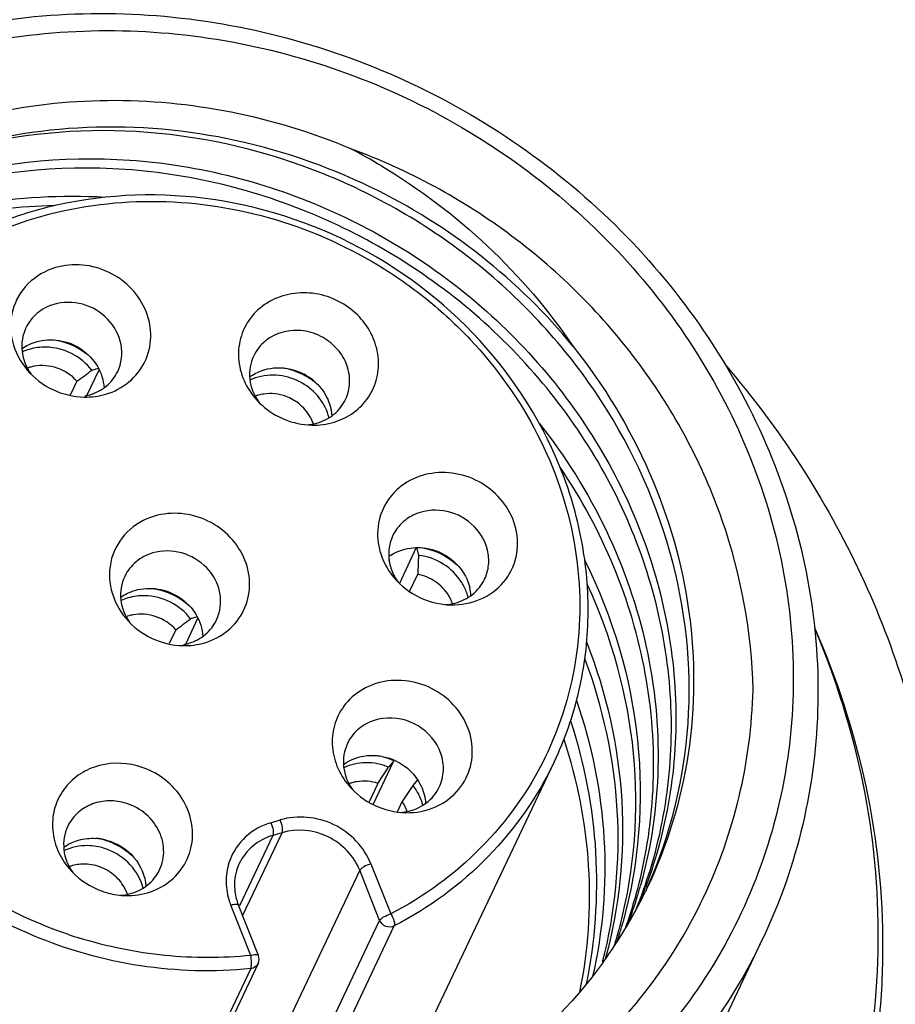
# Model space of a CAD drawing. Header units: millimetres. Extents: x -2409 to 4118, y -415 to 1151.
# Tile 9 of 38: x -2074.13 to -2065.51, y -197.02 to -187.33. Entities that reach past the tile are written whole.
import ezdxf
from ezdxf.enums import TextEntityAlignment as Align

# ---------------------------------------------------------------- set-up
doc = ezdxf.new("R2010")
doc.units = ezdxf.units.MM
doc.header["$LTSCALE"] = 65.395
doc.layers.get('0').update_dxf_attribs({"linetype": 'CONTINUOUS'})
doc.layers.add('00_COMPONENTS', color=7, linetype='CONTINUOUS')
doc.layers.add('51__DRAFT_DIMS', color=7, linetype='CONTINUOUS')
doc.styles.get("Standard").update_dxf_attribs({"font": 'simfang.ttf'})
doc.dimstyles.new('DIMSTYLE_1', dxfattribs={"dimtxt": 3, "dimasz": 3, "dimexe": 2.5, "dimexo": 0.5, "dimgap": 0.75, "dimtad": 1, "dimdsep": 46, "dimtxsty": 'STANDARD', "dimblk": '_FILLED', "dimblk1": '_FILLED', "dimblk2": '_FILLED', "dimcen": 0.09, "dimclrt": 3, "dimazin": 2, "dimtp": 0.3, "dimtm": 0.3, "dimtfac": 1, "dimtofl": 0, "dimtmove": 0, "dimatfit": 3, "dimldrblk": '_FILLED', "dimfxl": 1, "dimtolj": 1, "dimarcsym": 0})
doc.dimstyles.new('DIMSTYLE_3', dxfattribs={"dimtxt": 3, "dimasz": 3, "dimexe": 2.5, "dimexo": 0.5, "dimgap": 0.75, "dimtad": 1, "dimdsep": 46, "dimtxsty": 'STANDARD', "dimblk": '_FILLED', "dimblk1": '_FILLED', "dimblk2": '_FILLED', "dimcen": 0.09, "dimclrt": 3, "dimazin": 2, "dimtp": 0.5, "dimtm": 0.5, "dimtfac": 1, "dimtofl": 0, "dimtmove": 0, "dimatfit": 3, "dimldrblk": '_FILLED', "dimfxl": 1, "dimtolj": 1, "dimarcsym": 0})

# ---------------------------------------------------------------- blocks, each defined once
blk = doc.blocks.new('_FILLED')
at = {"color": 0, "linetype": 'ByBlock'}
blk.add_solid([(0, 0), (-1, 0.1667), (-1, -0.1667)], dxfattribs=at)
blk = doc.blocks.new('*D7')
at = {"layer": '51__DRAFT_DIMS', "color": 4}
for p, q in [((-2152.2772, -100.7443), (-2257.1061, -316.1165)), ((-1972.3105, -187.9881), (-2077.2779, -403.6449)), ((-2256.0119, -313.8686), (-2166.0979, -357.6328)), ((-2076.1838, -401.397), (-2166.0979, -357.6328))]:
    blk.add_line(p, q, dxfattribs=at)
at = {"layer": '51__DRAFT_DIMS', "color": 4, "xscale": 3, "yscale": 3, "zscale": 3}
for p, rotation in [((-2256.0119, -313.8686), 154.0462685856), ((-2076.1838, -401.397), 334.0462685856)]:
    blk.add_blockref('_FILLED', p, dxfattribs=dict(at, rotation=rotation))
at = {"layer": '51__DRAFT_DIMS', "color": 3}
blk.add_text('200', height=3, rotation=-25.95373, dxfattribs=at).set_placement((-2165.7696, -356.9585), align=Align.CENTER)
blk = doc.blocks.new('*D8')
at = {"layer": '51__DRAFT_DIMS', "color": 4}
for p, q in [((-2089.4931, -108.8516), (-2217.3069, -372.5064)), ((-2053.4997, -126.3004), (-2181.3135, -389.9552)), ((-2216.2163, -370.2568), (-2198.2197, -378.9812)), ((-2180.223, -387.7056), (-2198.2197, -378.9812))]:
    blk.add_line(p, q, dxfattribs=at)
at = {"layer": '51__DRAFT_DIMS', "color": 4, "xscale": 3, "yscale": 3, "zscale": 3}
for p, rotation in [((-2216.2163, -370.2568), 154.1369605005), ((-2180.223, -387.7056), 334.1369605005)]:
    blk.add_blockref('_FILLED', p, dxfattribs=dict(at, rotation=rotation))
at = {"layer": '51__DRAFT_DIMS', "color": 3}
blk.add_text('40', height=3, rotation=-25.86304, dxfattribs=at).set_placement((-2197.8925, -378.3063), align=Align.CENTER)
blk = doc.blocks.new('*D9')
at = {"layer": '51__DRAFT_DIMS', "color": 4}
for p, q in [((-2053.4997, -126.3004), (-2185.009, -397.5782)), ((-2017.5064, -143.7491), (-2149.0156, -415.0269)), ((-2183.9184, -395.3286), (-2165.9218, -404.0529)), ((-2147.9251, -412.7773), (-2165.9218, -404.0529))]:
    blk.add_line(p, q, dxfattribs=at)
at = {"layer": '51__DRAFT_DIMS', "color": 4, "xscale": 3, "yscale": 3, "zscale": 3}
for p, rotation in [((-2183.9184, -395.3286), 154.1369605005), ((-2147.9251, -412.7773), 334.1369605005)]:
    blk.add_blockref('_FILLED', p, dxfattribs=dict(at, rotation=rotation))
at = {"layer": '51__DRAFT_DIMS', "color": 3}
blk.add_text('40', height=3, rotation=-25.86304, dxfattribs=at).set_placement((-2165.5946, -403.3781), align=Align.CENTER)
blk = doc.blocks.new('*D10')
at = {"layer": '51__DRAFT_DIMS', "color": 4}
for p, q in [((-2122.4256, -85.8099), (-2243.5281, -335.6207)), ((-1979.0001, -155.3393), (-2100.1026, -405.1501)), ((-2243.5281, -335.6207), (-2244.9458, -338.5452)), ((-2243.8553, -336.2956), (-2172.1425, -371.0603)), ((-2100.4298, -405.825), (-2172.1425, -371.0603)), ((-2100.1026, -405.1501), (-2101.5203, -408.0746))]:
    blk.add_line(p, q, dxfattribs=at)
at = {"layer": '51__DRAFT_DIMS', "color": 4, "xscale": 3, "yscale": 3, "zscale": 3}
for p, rotation in [((-2243.8553, -336.2956), 154.1369605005), ((-2100.4298, -405.825), 334.1369605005)]:
    blk.add_blockref('_FILLED', p, dxfattribs=dict(at, rotation=rotation))
at = {"layer": '51__DRAFT_DIMS', "color": 3}
blk.add_text('160', height=3, rotation=-25.86304, dxfattribs=at).set_placement((-2171.8154, -370.3854), align=Align.CENTER)

msp = doc.modelspace()

# ---------------------------------------------------------------- linework, layer by layer
at = {"layer": '00_COMPONENTS', "color": 7}
for p, q in [((-2073.4656, -191.0295), (-2073.345, -190.7755)), ((-2073.417, -190.7816), (-2073.3514, -190.7622)), ((-2073.5636, -190.8883), (-2073.6284, -191.0246)), ((-2070.2239, -192.5258), (-2070.3908, -192.8771)), ((-2070.2218, -192.5213), (-2070.2023, -192.6017)), ((-2070.4932, -192.6324), (-2070.4901, -192.6454)), ((-2070.4905, -192.6555), (-2070.4901, -192.6454)), ((-2070.2913, -192.9577), (-2070.2102, -192.7869)), ((-2072.3788, -193.2073), (-2072.4444, -193.2267)), ((-2072.4931, -193.4746), (-2072.3725, -193.2207)), ((-2072.5911, -193.3334), (-2072.6558, -193.4697)), ((-2070.6496, -195.0523), (-2070.4454, -194.6224)), ((-2070.4454, -194.6224), (-2070.496, -194.6847)), ((-2070.2485, -197.5416), (-2068.868, -194.6351)), ((-2070.6012, -194.8449), (-2070.496, -194.6847)), ((-2070.6012, -194.8449), (-2070.6897, -195.0313)), ((-2070.2121, -194.8087), (-2070.2569, -194.864)), ((-2070.2569, -194.864), (-2070.3621, -195.0242)), ((-2070.4104, -195.1258), (-2070.3621, -195.0242)), ((-2068.0506, -195.9008), (-2068.0485, -195.8917)), ((-2068.0506, -195.9008), (-2068.0482, -195.8918)), ((-2067.9508, -195.8705), (-2067.9699, -195.9102)), ((-2071.7782, -196.5366), (-2071.9741, -196.044)), ((-2067.9, -198.6571), (-2066.8165, -196.376)), ((-2066.8165, -196.376), (-2066.8396, -196.4241)), ((-2071.7808, -196.6164), (-2072.7536, -198.6646))]:
    msp.add_line(p, q, dxfattribs=at)
at = {"layer": '00_COMPONENTS', "color": 4}
for p, q in [((-2071.6539, -195.2312), (-2071.562, -195.204)), ((-2071.9328, -196.1479), (-2071.5441, -195.3297)), ((-2071.5441, -195.3297), (-2071.636, -195.3569)), ((-2071.636, -195.3569), (-2071.9645, -196.0485)), ((-2070.7806, -195.6998), (-2072.1611, -198.6063)), ((-2070.5846, -196.1924), (-2070.7806, -195.6998)), ((-2070.6712, -195.6358), (-2070.4753, -196.1284)), ((-2071.8536, -196.5367), (-2072.0496, -196.0441)), ((-2071.7284, -198.6004), (-2070.5846, -196.1924)), ((-2071.5425, -198.5668), (-2070.4408, -196.2474)), ((-2071.8536, -196.666), (-2072.8019, -198.6625))]:
    msp.add_line(p, q, dxfattribs=at)
at = {"layer": '00_COMPONENTS', "color": 7}
for centre, radius, start, end in [((-2073.7252, -194.0453), 6.1468, 59.08861, 62.29631), ((-2073.8871, -191.066), 0.5112, 106.48997, 114.88453), ((-2073.9118, -191.1387), 0.4032, 106.50071, 110.33194), ((-2073.9089, -191.149), 0.4139, 100.76629, 106.47749), ((-2092.2838, -164.9959), 31.9509, 305.86692, 306.19214), ((-2071.6458, -191.4282), 0.6773, 69.81103, 81.52286), ((-2071.6488, -191.4368), 0.6864, 61.3462, 69.82199), ((-2071.641, -191.4202), 0.5909, 60.49175, 66.08042), ((-2071.5848, -191.3021), 0.5453, 60.49527, 66.17561), ((-2071.6443, -191.4281), 0.6766, 60.48271, 61.33237), ((-2071.5847, -191.3014), 0.5445, 49.28741, 60.46471), ((-2071.6459, -191.4309), 0.6798, 55.74189, 60.47741), ((-2071.6463, -191.4316), 0.6806, 51.10527, 55.74686), ((-2073.5752, -190.5556), 0.487, 280.5434, 286.47493), ((-2071.6698, -191.416), 0.4046, 105.57513, 110.2687), ((-2071.6658, -191.4307), 0.4198, 98.08892, 105.55757), ((-2071.6299, -191.444), 0.4156, 24.24736, 27.94863), ((-2071.6235, -191.4412), 0.4086, 18.96567, 24.2522), ((-2071.3365, -190.8192), 0.4997, 274.01165, 285.43858), ((-2070.2328, -192.9755), 0.4466, 122.6109, 125.94833), ((-2029.3073, -194.4433), 40.9364, 177.42154, 177.68107), ((-2070.2271, -193.1496), 0.5306, 19.87417, 31.93632), ((-2070.1386, -193.0236), 0.4526, 3.26872, 13.6138), ((-2070.2647, -193.2136), 0.4193, 23.54404, 30.85881), ((-2070.205, -193.1411), 0.507, 14.29925, 19.82732), ((-2072.9146, -193.5111), 0.5112, 106.48997, 114.88453), ((-2069.9675, -192.5884), 0.4986, 273.79821, 284.47748), ((-2070.2558, -193.2097), 0.4096, 18.9954, 23.53873), ((-2072.9392, -193.5838), 0.4032, 106.50071, 110.33194), ((-2072.9364, -193.594), 0.4139, 100.76629, 106.47749), ((-2091.3113, -167.441), 31.9509, 305.86692, 306.19214), ((-2072.6026, -193.0007), 0.487, 280.5434, 286.47493), ((-2070.5207, -194.6325), 0.4212, 140.98347, 154.55432), ((-2070.7239, -195.244), 0.6811, 65.86416, 81.91746), ((-2070.7463, -195.2297), 0.4064, 105.87937, 110.61225), ((-2070.7435, -195.2402), 0.4173, 99.16142, 105.86027), ((-2070.3781, -194.6996), 0.4212, 320.98347, 334.55432), ((-2070.7149, -195.26), 0.4244, 28.1452, 33.76169), ((-2070.4137, -194.6292), 0.5018, 273.66506, 283.46757), ((-2070.7058, -195.2554), 0.4142, 19.02781, 28.17116), ((-2073.4126, -195.9212), 0.5368, 75.12705, 86.44285), ((-2073.4744, -196.0509), 0.6724, 75.12274, 79.89264), ((-2073.4761, -196.0566), 0.6783, 70.36742, 75.10986), ((-2073.4791, -196.0652), 0.6875, 65.76204, 70.37268), ((-2073.4693, -196.0428), 0.5858, 69.50413, 80.73911), ((-2073.499, -196.045), 0.4063, 105.23342, 110.2179), ((-2073.4952, -196.0599), 0.4217, 96.8027, 105.20929), ((-2073.4649, -196.0741), 0.4214, 26.64396, 32.28741), ((-2073.4572, -196.0701), 0.4128, 23.8817, 26.6257), ((-2073.454, -196.0688), 0.4093, 18.95951, 23.88609), ((-2072.5854, -194.6854), 4.6948, 344.47467, 344.99616), ((-2072.5475, -194.5918), 4.7008, 343.24137, 343.93678), ((-2072.5466, -194.592), 4.6999, 343.93678, 344.46658), ((-2072.4109, -194.3176), 4.695, 339.57276, 340.27473), ((-2072.3617, -194.2279), 4.689, 338.33521, 339.03763), ((-2072.4131, -194.3169), 4.6973, 340.27472, 340.80937), ((-2072.365, -194.2266), 4.6925, 339.03761, 339.57267), ((-2072.1493, -193.8765), 4.6479, 333.81185, 334.0533), ((-2073.0648, -195.1989), 0.7495, 255.11188, 268.75624), ((-2073.1663, -195.4455), 0.5008, 273.65974, 283.48974), ((-2072.5468, -194.592), 4.7001, 339.52895, 343.2414), ((-2072.5892, -194.6843), 4.6987, 341.35467, 344.47428), ((-2072.1713, -193.8654), 4.6725, 330.24905, 333.34131), ((-2072.4056, -194.3196), 4.6893, 337.96341, 339.57295), ((-2072.3582, -194.2293), 4.6852, 337.88361, 338.33518), ((-2072.1533, -193.8746), 4.6524, 333.34324, 333.81181), ((-2072.1868, -193.8566), 4.6904, 329.08011, 330.25028), ((-2072.5878, -194.6847), 4.6973, 340.81026, 341.35451), ((-2072.1998, -193.8486), 4.7056, 324.20712, 329.07806), ((-2072.7632, -195.0523), 4.698, 344.46728, 345.16333), ((-2072.7615, -195.0527), 4.6963, 345.16336, 345.44265), ((-2072.7194, -194.9606), 4.6978, 343.24688, 343.94358), ((-2072.7181, -194.9609), 4.6965, 343.94358, 344.47438), ((-2072.5866, -194.6851), 4.696, 340.27532, 340.81026), ((-2072.7659, -195.0515), 4.7008, 342.64211, 344.46717), ((-2072.7204, -194.9603), 4.6988, 342.08838, 343.24686), ((-2071.8711, -196.5735), 0.1, 334.59297, 21.69013)]:
    msp.add_arc(centre, radius, start, end, dxfattribs=at)
at = {"layer": '00_COMPONENTS', "color": 4}
for centre, radius, start, end in [((-2071.4347, -195.7995), 0.6618, 196.56989, 201.69279), ((-2072.2482, -192.1993), 4.3622, 251.30572, 252.82211)]:
    msp.add_arc(centre, radius, start, end, dxfattribs=at)
at = {"layer": '00_COMPONENTS', "color": 7}
for points, knots in [([(-2078.8974, -190.5787), (-2078.7222, -190.2188), (-2078.2909, -189.532), (-2077.4366, -188.6594), (-2076.4066, -187.9742), (-2074.8459, -187.3417), (-2072.6671, -187.1416), (-2070.9724, -187.6204), (-2070.1905, -187.9994)], [0, 0, 0, 0, 0.119614, 0.240139, 0.362313, 0.486575, 0.740377, 1, 1, 1, 1]), ([(-2078.575, -190.5992), (-2078.4077, -190.2554), (-2077.9957, -189.5993), (-2077.1797, -188.7658), (-2076.1958, -188.1113), (-2074.7049, -187.5072), (-2072.6237, -187.316), (-2071.0048, -187.7734), (-2070.258, -188.1354)], [0, 0, 0, 0, 0.119615, 0.24014, 0.362313, 0.486575, 0.740377, 1, 1, 1, 1]), ([(-2070.1905, -187.9994), (-2069.4134, -188.3762), (-2067.996, -189.4018), (-2066.8069, -191.2215), (-2066.3347, -192.8263), (-2066.2305, -194.051), (-2066.3797, -195.2555), (-2066.6458, -196.0165), (-2066.8165, -196.376)], [0, 0, 0, 0, 0.259692, 0.513404, 0.637617, 0.759769, 0.880313, 1, 1, 1, 1]), ([(-2070.8676, -188.6031), (-2071.2466, -188.4446), (-2072.0349, -188.2038), (-2073.2561, -188.0877), (-2074.4583, -188.2228), (-2075.5844, -188.6042), (-2076.5804, -189.215), (-2077.3977, -190.0273), (-2077.9955, -191.0014), (-2078.2275, -191.7267), (-2078.2991, -192.0964)], [0, 0, 0, 0, 0.13127, 0.2613, 0.389333, 0.51494, 0.638143, 0.759432, 0.879684, 1, 1, 1, 1]), ([(-2070.258, -188.1354), (-2069.5116, -188.4973), (-2068.151, -189.4838), (-2067.0142, -191.2353), (-2066.5684, -192.7785), (-2066.4757, -193.9551), (-2066.6278, -195.1106), (-2066.8899, -195.8391), (-2067.0571, -196.1828)], [0, 0, 0, 0, 0.259744, 0.513447, 0.63764, 0.759769, 0.880304, 1, 1, 1, 1]), ([(-2070.6693, -188.9822), (-2071.117, -188.7651), (-2072.0655, -188.4435), (-2073.5482, -188.334), (-2074.9828, -188.6055), (-2075.8477, -189.037), (-2076.2334, -189.3056)], [0, 0, 0, 0, 0.25634, 0.50971, 0.757864, 1, 1, 1, 1]), ([(-2067.9519, -195.8701), (-2067.7248, -195.3638), (-2067.4493, -194.2492), (-2067.6394, -192.5275), (-2068.3952, -190.9282), (-2069.6279, -189.6178), (-2071.2039, -188.7263), (-2072.9596, -188.3434), (-2074.7108, -188.509), (-2075.772, -188.9885), (-2076.2334, -189.3056)], [0, 0, 0, 0, 0.120047, 0.242307, 0.367814, 0.496112, 0.62551, 0.753752, 0.878875, 1, 1, 1, 1]), ([(-2066.9103, -193.9236), (-2066.9226, -193.3594), (-2067.1351, -192.2124), (-2067.9674, -190.6584), (-2069.2381, -189.3874), (-2070.3045, -188.8097), (-2070.8676, -188.6031)], [0, 0, 0, 0, 0.241434, 0.489528, 0.743388, 1, 1, 1, 1]), ([(-2077.8808, -191.3319), (-2077.7438, -191.0507), (-2077.4077, -190.5136), (-2076.7434, -189.8284), (-2075.9423, -189.286), (-2074.7253, -188.7765), (-2073.015, -188.5928), (-2070.9974, -189.1107), (-2069.2625, -190.2849), (-2068.2449, -191.7006), (-2067.7923, -192.9706), (-2067.6439, -193.9527), (-2067.692, -194.9324), (-2067.8552, -195.563), (-2067.9675, -195.8644)], [0, 0, 0, 0, 0.058987, 0.118442, 0.178745, 0.24014, 0.365871, 0.495143, 0.625244, 0.753271, 0.8162, 0.878177, 0.939343, 1, 1, 1, 1]), ([(-2067.9768, -195.8609), (-2067.8721, -195.5602), (-2067.7233, -194.9326), (-2067.6931, -193.9617), (-2067.8551, -192.9913), (-2068.3196, -191.7396), (-2069.3397, -190.3482), (-2071.0626, -189.1957), (-2073.0596, -188.6872), (-2074.7517, -188.8659), (-2075.9589, -189.3641), (-2076.7558, -189.8952), (-2077.42, -190.567), (-2077.7591, -191.0946), (-2077.8983, -191.3711)], [0, 0, 0, 0, 0.060659, 0.121858, 0.183874, 0.246838, 0.374899, 0.504957, 0.634162, 0.759862, 0.821255, 0.881564, 0.941022, 1, 1, 1, 1]), ([(-2070.5675, -188.7715), (-2070.1935, -188.9953), (-2069.493, -189.5225), (-2068.9227, -190.1891), (-2068.6801, -190.5482)], [0, 0, 0, 0, 0.501409, 1, 1, 1, 1]), ([(-2068.868, -194.6351), (-2068.7625, -194.413), (-2068.5984, -193.943), (-2068.5073, -193.1993), (-2068.5734, -192.4439), (-2068.8675, -191.456), (-2069.606, -190.3385), (-2070.9202, -189.3996), (-2072.4783, -188.9742), (-2073.8111, -189.1079), (-2074.7626, -189.5041), (-2075.3899, -189.9302), (-2075.9088, -190.4707), (-2076.1694, -190.8948), (-2076.2749, -191.1169)], [0, 0, 0, 0, 0.059979, 0.12037, 0.181525, 0.24366, 0.370416, 0.5, 0.629585, 0.75634, 0.818475, 0.87963, 0.940021, 1, 1, 1, 1]), ([(-2068.6801, -190.5482), (-2068.9472, -190.2208), (-2069.5592, -189.6215), (-2070.2856, -189.1682), (-2070.6693, -188.9822)], [0, 0, 0, 0, 0.497708, 1, 1, 1, 1]), ([(-2075.7574, -189.5133), (-2075.3772, -189.3447), (-2074.5623, -189.0996), (-2073.7136, -189.0532), (-2073.2887, -189.0777)], [0, 0, 0, 0, 0.4942, 1, 1, 1, 1]), ([(-2073.786, -189.1617), (-2074.1218, -189.1695), (-2074.7871, -189.2455), (-2075.4266, -189.4453), (-2075.7299, -189.5742)], [0, 0, 0, 0, 0.504694, 1, 1, 1, 1]), ([(-2073.774, -189.7717), (-2073.8732, -189.8011), (-2074.0592, -189.9071), (-2074.2213, -190.1834), (-2074.2228, -190.506), (-2074.1209, -190.6981), (-2074.0521, -190.7792)], [0, 0, 0, 0, 0.250607, 0.494661, 0.742194, 1, 1, 1, 1]), ([(-2073.2789, -191.0165), (-2073.1967, -190.9921), (-2073.0417, -190.9116), (-2072.88, -190.7076), (-2072.8192, -190.4543), (-2072.8684, -190.1941), (-2073.0164, -189.9668), (-2073.2397, -189.8046), (-2073.5051, -189.7297), (-2073.6889, -189.7465), (-2073.774, -189.7717)], [0, 0, 0, 0, 0.122989, 0.242737, 0.362417, 0.485204, 0.612322, 0.742468, 0.872679, 1, 1, 1, 1]), ([(-2070.9618, -190.1179), (-2071.0315, -190.0785), (-2071.1833, -190.0215), (-2071.4229, -190.0116), (-2071.6479, -190.0788), (-2071.8314, -190.2169), (-2071.9499, -190.4104), (-2071.9879, -190.6349), (-2071.942, -190.8619), (-2071.8608, -190.9959), (-2071.8105, -191.0552)], [0, 0, 0, 0, 0.131216, 0.260507, 0.386244, 0.508306, 0.628324, 0.748959, 0.87256, 1, 1, 1, 1]), ([(-2073.1622, -190.7926), (-2073.1241, -190.7124), (-2073.1014, -190.5172), (-2073.2423, -190.2598), (-2073.4972, -190.1076), (-2073.6999, -190.1066), (-2073.7907, -190.1335)], [0, 0, 0, 0, 0.23809, 0.487789, 0.74611, 1, 1, 1, 1]), ([(-2073.7907, -190.1335), (-2073.85, -190.1511), (-2073.9619, -190.2092), (-2074.0396, -190.3091), (-2074.0655, -190.3635)], [0, 0, 0, 0, 0.506695, 1, 1, 1, 1]), ([(-2071.2512, -191.3208), (-2071.1778, -191.3223), (-2071.0313, -191.3031), (-2070.8351, -191.2072), (-2070.6854, -191.0534), (-2070.5997, -190.8582), (-2070.5875, -190.6435), (-2070.6492, -190.4329), (-2070.7766, -190.2483), (-2070.8963, -190.155), (-2070.9618, -190.1179)], [0, 0, 0, 0, 0.127937, 0.252229, 0.373536, 0.49382, 0.615512, 0.740411, 0.868911, 1, 1, 1, 1]), ([(-2074.0655, -190.3635), (-2074.0989, -190.4338), (-2074.1257, -190.6001), (-2074.0623, -190.7545), (-2074.0151, -190.8202)], [0, 0, 0, 0, 0.490077, 1, 1, 1, 1]), ([(-2071.1415, -190.4597), (-2071.2008, -190.4261), (-2071.332, -190.3812), (-2071.5359, -190.3918), (-2071.7149, -190.4796), (-2071.797, -190.583), (-2071.8239, -190.6395)], [0, 0, 0, 0, 0.26031, 0.515122, 0.760984, 1, 1, 1, 1]), ([(-2073.9654, -190.5014), (-2073.8925, -190.4798), (-2073.7327, -190.4715), (-2073.5125, -190.5601), (-2073.3491, -190.7297), (-2073.3012, -190.8798), (-2073.297, -190.9536)], [0, 0, 0, 0, 0.24981, 0.505127, 0.757309, 1, 1, 1, 1]), ([(-2070.9206, -191.0686), (-2070.8963, -191.0174), (-2070.8684, -190.9023), (-2070.8978, -190.7258), (-2070.9916, -190.5683), (-2071.088, -190.4899), (-2071.1415, -190.4597)], [0, 0, 0, 0, 0.239937, 0.485676, 0.739639, 1, 1, 1, 1]), ([(-2073.417, -190.7816), (-2073.4691, -190.7134), (-2073.6067, -190.5998), (-2073.7796, -190.5559), (-2073.8656, -190.5539)], [0, 0, 0, 0, 0.499506, 1, 1, 1, 1]), ([(-2068.6801, -190.5482), (-2068.3779, -190.9268), (-2067.8729, -191.7566), (-2067.4773, -193.1416), (-2067.4805, -194.5576), (-2067.754, -195.456), (-2067.9508, -195.8705)], [0, 0, 0, 0, 0.257416, 0.509337, 0.75618, 1, 1, 1, 1]), ([(-2071.8239, -190.6395), (-2071.8572, -190.7097), (-2071.884, -190.8757), (-2071.8209, -191.0299), (-2071.7738, -191.0956)], [0, 0, 0, 0, 0.490123, 1, 1, 1, 1]), ([(-2074.0521, -190.7792), (-2073.9838, -190.8596), (-2073.8105, -190.9919), (-2073.5984, -191.0427), (-2073.4929, -191.0448)], [0, 0, 0, 0, 0.499997, 1, 1, 1, 1]), ([(-2073.5636, -190.8883), (-2073.6151, -190.8305), (-2073.7496, -190.741), (-2073.911, -190.728), (-2073.9862, -190.7423)], [0, 0, 0, 0, 0.502601, 1, 1, 1, 1]), ([(-2071.8638, -190.846), (-2071.7953, -190.7963), (-2071.6232, -190.7352), (-2071.4452, -190.7677), (-2071.3645, -190.8033)], [0, 0, 0, 0, 0.489669, 1, 1, 1, 1]), ([(-2067.1862, -190.7254), (-2066.9173, -191.039), (-2066.4231, -191.699), (-2065.8264, -192.7729), (-2065.3892, -193.9056), (-2065.1207, -195.0745), (-2065.0263, -196.2566), (-2065.1082, -197.4284), (-2065.3649, -198.5663), (-2065.6498, -199.2882), (-2065.8185, -199.6349)], [0, 0, 0, 0, 0.129956, 0.258439, 0.385325, 0.510611, 0.634423, 0.757009, 0.878725, 1, 1, 1, 1]), ([(-2073.437, -191.0226), (-2073.3777, -191.005), (-2073.2658, -190.9469), (-2073.1881, -190.847), (-2073.1622, -190.7926)], [0, 0, 0, 0, 0.506695, 1, 1, 1, 1]), ([(-2071.4015, -190.8801), (-2071.4741, -190.8479), (-2071.6318, -190.8128), (-2071.7908, -190.8458), (-2071.8607, -190.8783)], [0, 0, 0, 0, 0.507587, 1, 1, 1, 1]), ([(-2071.0824, -191.2477), (-2071.1004, -191.1772), (-2071.169, -191.0411), (-2071.2848, -190.9429), (-2071.35, -190.906)], [0, 0, 0, 0, 0.49251, 1, 1, 1, 1]), ([(-2071.2295, -190.8886), (-2071.1793, -190.9318), (-2071.0954, -191.0362), (-2071.059, -191.1657), (-2071.0554, -191.2296)], [0, 0, 0, 0, 0.508836, 1, 1, 1, 1]), ([(-2071.4382, -191.0707), (-2071.4599, -191.0584), (-2071.5492, -191.0168), (-2071.6522, -191.0047), (-2071.7249, -191.015)], [0, 0, 0, 0, 0.253741, 1, 1, 1, 1]), ([(-2071.2628, -191.2492), (-2071.2922, -191.1938), (-2071.3494, -191.1275), (-2071.4196, -191.0812), (-2071.4382, -191.0707)], [0, 0, 0, 0, 0.74614, 1, 1, 1, 1]), ([(-2071.2034, -191.3009), (-2071.1424, -191.284), (-2071.0271, -191.226), (-2070.947, -191.1242), (-2070.9206, -191.0686)], [0, 0, 0, 0, 0.506874, 1, 1, 1, 1]), ([(-2071.6079, -191.2222), (-2071.5807, -191.2376), (-2071.4691, -191.2921), (-2071.344, -191.3189), (-2071.2512, -191.3208)], [0, 0, 0, 0, 0.251843, 1, 1, 1, 1]), ([(-2069.0122, -191.3058), (-2068.7568, -191.6291), (-2068.3184, -192.3274), (-2067.9168, -193.4842), (-2067.7976, -194.683), (-2067.9135, -195.4732), (-2068.0184, -195.8506)], [0, 0, 0, 0, 0.256581, 0.508582, 0.75603, 1, 1, 1, 1]), ([(-2068.0482, -195.8918), (-2067.9571, -195.5492), (-2067.8519, -194.8362), (-2067.9334, -193.7525), (-2068.2478, -192.6953), (-2068.6009, -192.0427), (-2068.8088, -191.7353)], [0, 0, 0, 0, 0.244586, 0.492273, 0.744013, 1, 1, 1, 1]), ([(-2071.5812, -203.9167), (-2071.985, -203.9938), (-2072.8086, -204.0928), (-2074.0575, -204.0743), (-2075.3035, -203.8902), (-2076.5218, -203.5444), (-2077.6885, -203.0436), (-2078.7806, -202.3977), (-2079.7767, -201.6195), (-2080.657, -200.7242), (-2081.4042, -199.7293), (-2082.0033, -198.6543), (-2082.4424, -197.5205), (-2082.7124, -196.35), (-2082.8079, -195.1662), (-2082.7264, -193.9926), (-2082.4697, -192.853), (-2082.1845, -192.1301), (-2082.0155, -191.7829)], [0, 0, 0, 0, 0.062914, 0.126504, 0.190635, 0.255134, 0.319801, 0.384424, 0.448796, 0.512725, 0.576052, 0.638662, 0.700493, 0.761542, 0.821872, 0.881604, 0.940909, 1, 1, 1, 1]), ([(-2069.2448, -192.3361), (-2069.2654, -192.251), (-2069.3435, -192.0854), (-2069.5433, -191.8973), (-2069.798, -191.7894), (-2070.0713, -191.778), (-2070.3236, -191.8664), (-2070.5156, -192.0444), (-2070.6146, -192.2845), (-2070.6075, -192.458), (-2070.5876, -192.5402)], [0, 0, 0, 0, 0.125621, 0.254959, 0.385526, 0.514136, 0.638655, 0.759275, 0.878567, 1, 1, 1, 1]), ([(-2072.8015, -192.2168), (-2072.9006, -192.2462), (-2073.0866, -192.3522), (-2073.2487, -192.6285), (-2073.2502, -192.9511), (-2073.1484, -193.1432), (-2073.0796, -193.2243)], [0, 0, 0, 0, 0.250607, 0.494661, 0.742194, 1, 1, 1, 1]), ([(-2072.3064, -193.4616), (-2072.2242, -193.4372), (-2072.0691, -193.3567), (-2071.9074, -193.1527), (-2071.8467, -192.8994), (-2071.8958, -192.6392), (-2072.0439, -192.4119), (-2072.2671, -192.2497), (-2072.5326, -192.1748), (-2072.7164, -192.1916), (-2072.8015, -192.2168)], [0, 0, 0, 0, 0.122989, 0.242737, 0.362417, 0.485204, 0.612322, 0.742468, 0.872679, 1, 1, 1, 1]), ([(-2069.524, -192.5492), (-2069.5474, -192.4523), (-2069.6631, -192.2686), (-2069.9505, -192.134), (-2070.2159, -192.1693), (-2070.378, -192.2845), (-2070.4348, -192.3646), (-2070.4552, -192.4076)], [0, 0, 0, 0, 0.250576, 0.508492, 0.758839, 0.880477, 1, 1, 1, 1]), ([(-2069.8826, -193.0889), (-2069.7847, -193.0909), (-2069.5889, -193.0553), (-2069.3501, -192.8824), (-2069.2191, -192.6219), (-2069.2227, -192.4274), (-2069.2448, -192.3361)], [0, 0, 0, 0, 0.25858, 0.5075, 0.751742, 1, 1, 1, 1]), ([(-2070.4552, -192.4076), (-2070.476, -192.4513), (-2070.5025, -192.5477), (-2070.4948, -192.6471), (-2070.4832, -192.695)], [0, 0, 0, 0, 0.495466, 1, 1, 1, 1]), ([(-2070.4735, -192.5993), (-2070.4076, -192.5571), (-2070.248, -192.5067), (-2070.0022, -192.5487), (-2069.7973, -192.692), (-2069.7174, -192.8402), (-2069.6987, -192.9171)], [0, 0, 0, 0, 0.244384, 0.49807, 0.752949, 1, 1, 1, 1]), ([(-2072.8182, -192.5786), (-2072.8775, -192.5961), (-2072.9893, -192.6543), (-2073.0671, -192.7542), (-2073.093, -192.8086)], [0, 0, 0, 0, 0.506695, 1, 1, 1, 1]), ([(-2072.1897, -193.2376), (-2072.1516, -193.1575), (-2072.1289, -192.9623), (-2072.2697, -192.7049), (-2072.5247, -192.5527), (-2072.7274, -192.5517), (-2072.8182, -192.5786)], [0, 0, 0, 0, 0.23809, 0.487789, 0.74611, 1, 1, 1, 1]), ([(-2070.5876, -192.5402), (-2070.5814, -192.5658), (-2070.55, -192.6679), (-2070.4939, -192.762), (-2070.4418, -192.8233)], [0, 0, 0, 0, 0.246585, 1, 1, 1, 1]), ([(-2069.7768, -192.8689), (-2069.822, -192.7964), (-2069.9486, -192.6708), (-2070.1166, -192.6117), (-2070.2023, -192.6017)], [0, 0, 0, 0, 0.497455, 1, 1, 1, 1]), ([(-2069.5519, -192.8366), (-2069.5312, -192.7929), (-2069.5046, -192.6966), (-2069.5124, -192.5971), (-2069.524, -192.5492)], [0, 0, 0, 0, 0.495466, 1, 1, 1, 1]), ([(-2070.4832, -192.695), (-2070.4723, -192.7397), (-2070.4486, -192.7978), (-2070.4152, -192.8497), (-2070.4061, -192.8624)], [0, 0, 0, 0, 0.746101, 1, 1, 1, 1]), ([(-2068.5663, -192.6516), (-2068.2926, -193.203), (-2067.9342, -194.395), (-2068.0324, -195.6398), (-2068.193, -196.218)], [0, 0, 0, 0, 0.506363, 1, 1, 1, 1]), ([(-2073.093, -192.8086), (-2073.1264, -192.8789), (-2073.1531, -193.0452), (-2073.0898, -193.1995), (-2073.0425, -193.2653)], [0, 0, 0, 0, 0.490077, 1, 1, 1, 1]), ([(-2070.4418, -192.8233), (-2070.3735, -192.9037), (-2070.2002, -193.036), (-2069.9881, -193.0867), (-2069.8826, -193.0889)], [0, 0, 0, 0, 0.499979, 1, 1, 1, 1]), ([(-2069.9047, -192.9985), (-2069.937, -192.9445), (-2070.0271, -192.8495), (-2070.1476, -192.799), (-2070.2102, -192.7869)], [0, 0, 0, 0, 0.496742, 1, 1, 1, 1]), ([(-2066.6574, -200.156), (-2066.7811, -200.3614), (-2067.05, -200.7607), (-2067.5124, -201.317), (-2068.0304, -201.8268), (-2068.7913, -202.4404), (-2069.8616, -203.0703), (-2071.0401, -203.4904), (-2072.0274, -203.6967), (-2073.0447, -203.8155), (-2074.3421, -203.7934), (-2075.8801, -203.4983), (-2077.3541, -202.945), (-2078.7143, -202.1521), (-2079.9148, -201.1465), (-2080.7516, -200.1548), (-2081.3023, -199.2912), (-2081.7662, -198.3956), (-2082.1852, -197.2167), (-2082.3733, -195.9891), (-2082.3784, -195.0117), (-2082.3106, -194.288), (-2082.1715, -193.5782), (-2082.032, -193.1175), (-2081.9509, -192.8918)], [0, 0, 0, 0, 0.029809, 0.059716, 0.089765, 0.119995, 0.181049, 0.243112, 0.274567, 0.306269, 0.370274, 0.434957, 0.5, 0.565043, 0.629726, 0.693731, 0.725433, 0.756888, 0.818951, 0.880005, 0.910235, 0.940284, 0.970191, 1, 1, 1, 1]), ([(-2080.004, -192.9079), (-2080.1752, -193.2684), (-2080.4418, -194.0316), (-2080.5903, -195.2398), (-2080.4842, -196.4677), (-2080.1282, -197.6676), (-2079.5366, -198.7941), (-2078.4637, -200.1444), (-2076.6713, -201.4388), (-2074.54, -202.0271), (-2072.8145, -202.0198), (-2071.5646, -201.7769), (-2070.4046, -201.3047), (-2069.3788, -200.62), (-2068.5276, -199.7491), (-2068.0978, -199.0641), (-2067.9231, -198.7051)], [0, 0, 0, 0, 0.059754, 0.119939, 0.18093, 0.242954, 0.306081, 0.370211, 0.499876, 0.629575, 0.693744, 0.756918, 0.818991, 0.880024, 0.940238, 1, 1, 1, 1]), ([(-2069.8429, -193.0711), (-2069.7802, -193.0549), (-2069.6615, -192.9973), (-2069.5789, -192.8934), (-2069.5519, -192.8366)], [0, 0, 0, 0, 0.507111, 1, 1, 1, 1]), ([(-2068.216, -196.2331), (-2068.0747, -195.6891), (-2067.9882, -194.5278), (-2068.3009, -193.4092), (-2068.5416, -192.8864)], [0, 0, 0, 0, 0.494069, 1, 1, 1, 1]), ([(-2072.9929, -192.9465), (-2072.92, -192.9249), (-2072.7602, -192.9166), (-2072.5399, -193.0052), (-2072.3766, -193.1749), (-2072.3287, -193.3249), (-2072.3245, -193.3987)], [0, 0, 0, 0, 0.249808, 0.505113, 0.757296, 1, 1, 1, 1]), ([(-2072.4444, -193.2267), (-2072.4966, -193.1585), (-2072.6342, -193.0449), (-2072.8071, -193.001), (-2072.8931, -192.999)], [0, 0, 0, 0, 0.499506, 1, 1, 1, 1]), ([(-2072.5911, -193.3334), (-2072.6426, -193.2756), (-2072.777, -193.1861), (-2072.9384, -193.1731), (-2073.0137, -193.1874)], [0, 0, 0, 0, 0.502601, 1, 1, 1, 1]), ([(-2073.0796, -193.2243), (-2073.0113, -193.3047), (-2072.8379, -193.437), (-2072.6258, -193.4878), (-2072.5204, -193.4899)], [0, 0, 0, 0, 0.499997, 1, 1, 1, 1]), ([(-2072.4645, -193.4677), (-2072.4052, -193.4501), (-2072.2933, -193.3919), (-2072.2156, -193.2921), (-2072.1897, -193.2376)], [0, 0, 0, 0, 0.506695, 1, 1, 1, 1]), ([(-2066.3028, -193.3264), (-2066.0954, -193.8151), (-2065.7788, -194.8278), (-2065.6262, -196.3989), (-2065.8061, -197.9472), (-2066.1453, -198.9251), (-2066.3644, -199.3864)], [0, 0, 0, 0, 0.255467, 0.506554, 0.754216, 1, 1, 1, 1]), ([(-2066.3058, -193.3111), (-2066.086, -193.8113), (-2065.7481, -194.8496), (-2065.6054, -196.2018), (-2065.6664, -197.2687), (-2065.7981, -198.0527), (-2066.0144, -198.8143), (-2066.2138, -199.3024), (-2066.3265, -199.5397)], [0, 0, 0, 0, 0.255407, 0.506343, 0.630589, 0.754134, 0.877191, 1, 1, 1, 1]), ([(-2068.5474, -193.4574), (-2068.3539, -193.9535), (-2068.1173, -195.0005), (-2068.2261, -196.0706), (-2068.3643, -196.5733)], [0, 0, 0, 0, 0.505284, 1, 1, 1, 1]), ([(-2068.3908, -196.6011), (-2068.2654, -196.1181), (-2068.1683, -195.0957), (-2068.3865, -194.0941), (-2068.5651, -193.6172)], [0, 0, 0, 0, 0.494934, 1, 1, 1, 1]), ([(-2069.8041, -194.9003), (-2069.7517, -194.8357), (-2069.6733, -194.6808), (-2069.6644, -194.4192), (-2069.7619, -194.1697), (-2069.9486, -193.9694), (-2070.1961, -193.8458), (-2070.469, -193.8167), (-2070.7277, -193.8874), (-2070.8667, -193.9983), (-2070.92, -194.0639)], [0, 0, 0, 0, 0.119294, 0.2401, 0.364911, 0.493739, 0.624329, 0.753495, 0.878797, 1, 1, 1, 1]), ([(-2067.3967, -195.9659), (-2067.2462, -195.6492), (-2067.0106, -194.98), (-2066.9199, -194.2765), (-2066.9103, -193.9236)], [0, 0, 0, 0, 0.498223, 1, 1, 1, 1]), ([(-2070.92, -194.0639), (-2070.9644, -194.1187), (-2071.0344, -194.2463), (-2071.0635, -194.4634), (-2071.0152, -194.6814), (-2070.9362, -194.81), (-2070.8876, -194.8672)], [0, 0, 0, 0, 0.243775, 0.489282, 0.740865, 1, 1, 1, 1]), ([(-2068.6475, -194.029), (-2068.4974, -194.4659), (-2068.3133, -195.3756), (-2068.3882, -196.3021), (-2068.4894, -196.7442)], [0, 0, 0, 0, 0.504615, 1, 1, 1, 1]), ([(-2069.9978, -194.8805), (-2069.9739, -194.8304), (-2069.9463, -194.7179), (-2069.9815, -194.4863), (-2070.1856, -194.2428), (-2070.4961, -194.1768), (-2070.7218, -194.2491), (-2070.8126, -194.3237), (-2070.8479, -194.3673)], [0, 0, 0, 0, 0.120201, 0.243154, 0.496553, 0.753078, 0.878423, 1, 1, 1, 1]), ([(-2068.7056, -194.2296), (-2068.57, -194.648), (-2068.4032, -195.5153), (-2068.4657, -196.3973), (-2068.5537, -196.8211)], [0, 0, 0, 0, 0.503962, 1, 1, 1, 1]), ([(-2070.901, -194.4515), (-2070.9342, -194.5214), (-2070.961, -194.6863), (-2070.899, -194.8399), (-2070.8525, -194.9056)], [0, 0, 0, 0, 0.490215, 1, 1, 1, 1]), ([(-2068.6154, -196.8988), (-2068.5313, -196.4925), (-2068.4731, -195.6455), (-2068.6373, -194.8137), (-2068.7698, -194.4121)], [0, 0, 0, 0, 0.495271, 1, 1, 1, 1]), ([(-2070.9407, -194.6578), (-2070.8821, -194.6153), (-2070.739, -194.5581), (-2070.5091, -194.574), (-2070.3032, -194.682), (-2070.2067, -194.8055), (-2070.1753, -194.8733)], [0, 0, 0, 0, 0.242554, 0.49443, 0.749717, 1, 1, 1, 1]), ([(-2072.9719, -194.6717), (-2073.1069, -194.6359), (-2073.3305, -194.64), (-2073.5757, -194.7704), (-2073.7158, -194.9188), (-2073.7973, -195.1044), (-2073.8124, -195.3083), (-2073.7605, -195.51), (-2073.6856, -195.6292), (-2073.6402, -195.6826)], [0, 0, 0, 0, 0.25639, 0.381027, 0.502889, 0.623824, 0.746056, 0.871277, 1, 1, 1, 1]), ([(-2070.496, -194.6847), (-2070.5667, -194.656), (-2070.7186, -194.626), (-2070.8705, -194.6591), (-2070.9377, -194.6902)], [0, 0, 0, 0, 0.507593, 1, 1, 1, 1]), ([(-2073.081, -195.9483), (-2072.9999, -195.9499), (-2072.838, -195.9261), (-2072.6266, -195.8085), (-2072.4774, -195.623), (-2072.4121, -195.3945), (-2072.439, -195.1548), (-2072.5524, -194.9355), (-2072.736, -194.7633), (-2072.891, -194.6932), (-2072.9719, -194.6717)], [0, 0, 0, 0, 0.127107, 0.250197, 0.370375, 0.490293, 0.612749, 0.739172, 0.868965, 1, 1, 1, 1]), ([(-2070.8876, -194.8672), (-2070.8193, -194.9476), (-2070.646, -195.0799), (-2070.4339, -195.1307), (-2070.3284, -195.1328)], [0, 0, 0, 0, 0.499995, 1, 1, 1, 1]), ([(-2070.3284, -195.1328), (-2070.2284, -195.1349), (-2070.0285, -195.0979), (-2069.8647, -194.975), (-2069.8041, -194.9003)], [0, 0, 0, 0, 0.509645, 1, 1, 1, 1]), ([(-2070.1595, -195.0602), (-2070.1729, -195.0072), (-2070.2031, -194.9385), (-2070.2454, -194.8786), (-2070.2569, -194.864)], [0, 0, 0, 0, 0.746497, 1, 1, 1, 1]), ([(-2073.1001, -195.0345), (-2073.1544, -195.0201), (-2073.2669, -195.0082), (-2073.4299, -195.045), (-2073.5675, -195.1328), (-2073.6313, -195.2199), (-2073.6536, -195.2669)], [0, 0, 0, 0, 0.260033, 0.513379, 0.759198, 1, 1, 1, 1]), ([(-2072.7504, -195.696), (-2072.7216, -195.6353), (-2072.6934, -195.4953), (-2072.7522, -195.288), (-2072.8951, -195.1199), (-2073.0293, -195.0533), (-2073.1001, -195.0345)], [0, 0, 0, 0, 0.238473, 0.484615, 0.740108, 1, 1, 1, 1]), ([(-2070.2969, -195.1171), (-2070.2726, -195.1113), (-2070.1797, -195.0814), (-2070.0965, -195.021), (-2070.0509, -194.9647)], [0, 0, 0, 0, 0.256601, 1, 1, 1, 1]), ([(-2073.6536, -195.2669), (-2073.6869, -195.3371), (-2073.7138, -195.5027), (-2073.651, -195.6567), (-2073.604, -195.7224)], [0, 0, 0, 0, 0.490116, 1, 1, 1, 1]), ([(-2073.6934, -195.4732), (-2073.6494, -195.4414), (-2073.5473, -195.3929), (-2073.4352, -195.382), (-2073.3793, -195.3855)], [0, 0, 0, 0, 0.492204, 1, 1, 1, 1]), ([(-2073.2748, -195.4024), (-2073.1714, -195.4299), (-2072.9801, -195.5462), (-2072.8909, -195.7548), (-2072.8852, -195.8572)], [0, 0, 0, 0, 0.510418, 1, 1, 1, 1]), ([(-2073.3751, -195.4646), (-2073.4021, -195.4602), (-2073.5086, -195.4504), (-2073.6183, -195.4722), (-2073.6905, -195.5057)], [0, 0, 0, 0, 0.255883, 1, 1, 1, 1]), ([(-2072.9121, -195.8759), (-2072.9336, -195.7908), (-2073.0246, -195.6278), (-2073.1795, -195.5257), (-2073.2642, -195.4941)], [0, 0, 0, 0, 0.492383, 1, 1, 1, 1]), ([(-2073.6402, -195.6826), (-2073.5666, -195.7693), (-2073.4382, -195.8634), (-2073.2944, -195.9134), (-2073.2573, -195.9233)], [0, 0, 0, 0, 0.74803, 1, 1, 1, 1]), ([(-2073.1086, -195.849), (-2073.1385, -195.8017), (-2073.2181, -195.7175), (-2073.3226, -195.668), (-2073.3775, -195.6534)], [0, 0, 0, 0, 0.496653, 1, 1, 1, 1]), ([(-2073.0495, -195.9325), (-2072.9852, -195.9171), (-2072.8629, -195.8598), (-2072.7779, -195.754), (-2072.7504, -195.696)], [0, 0, 0, 0, 0.507343, 1, 1, 1, 1]), ([(-2071.9658, -195.6329), (-2071.9953, -195.695), (-2072.0281, -195.8361), (-2072.0005, -195.9777), (-2071.9741, -196.044)], [0, 0, 0, 0, 0.490792, 1, 1, 1, 1]), ([(-2068.7458, -197.6947), (-2068.4617, -197.4591), (-2067.9439, -196.9279), (-2067.5538, -196.2967), (-2067.3967, -195.9659)], [0, 0, 0, 0, 0.501935, 1, 1, 1, 1]), ([(-2067.0571, -196.1828), (-2067.2245, -196.5267), (-2067.6365, -197.1827), (-2068.4525, -198.0163), (-2069.4364, -198.6708), (-2070.9272, -199.2749), (-2073.0085, -199.4661), (-2074.6273, -199.0087), (-2075.3742, -198.6467)], [0, 0, 0, 0, 0.119615, 0.24014, 0.362313, 0.486575, 0.740377, 1, 1, 1, 1]), ([(-2066.8396, -196.4241), (-2067.0148, -196.784), (-2067.4461, -197.4709), (-2068.3004, -198.3435), (-2069.3304, -199.0287), (-2070.8911, -199.6611), (-2073.07, -199.8612), (-2074.7647, -199.3824), (-2075.5465, -199.0034)], [0, 0, 0, 0, 0.119614, 0.240139, 0.362313, 0.486575, 0.740377, 1, 1, 1, 1]), ([(-2068.3829, -196.6007), (-2068.6891, -197.0255), (-2069.2655, -197.593), (-2070.1794, -198.1363), (-2071.1905, -198.5407), (-2072.5726, -198.75), (-2073.6852, -198.5919), (-2074.2215, -198.4371)], [0, 0, 0, 0, 0.241669, 0.364738, 0.489328, 0.742363, 1, 1, 1, 1])]:
    msp.add_open_spline(points, degree=3, knots=knots, dxfattribs=at)
at = {"layer": '00_COMPONENTS', "color": 4}
for points, knots in [([(-2073.9632, -189.2811), (-2073.5985, -189.1736), (-2072.8253, -189.0657), (-2071.6636, -189.229), (-2070.7568, -189.6218), (-2070.1145, -190.0711), (-2069.5453, -190.597), (-2068.9858, -191.3815), (-2068.6171, -192.4555), (-2068.588, -193.5673), (-2068.8016, -194.2725), (-2068.9595, -194.594)], [0, 0, 0, 0, 0.125579, 0.253752, 0.383064, 0.447728, 0.512002, 0.638356, 0.761529, 0.881671, 1, 1, 1, 1]), ([(-2076.183, -191.1571), (-2076.0804, -190.9345), (-2075.8239, -190.5091), (-2075.3071, -189.9683), (-2074.6793, -189.5446), (-2074.2075, -189.3531), (-2073.9632, -189.2811)], [0, 0, 0, 0, 0.245831, 0.493485, 0.744542, 1, 1, 1, 1]), ([(-2071.8536, -196.666), (-2072.2135, -196.7034), (-2072.951, -196.6834), (-2074.0154, -196.3808), (-2074.977, -195.8278), (-2075.7671, -195.0626), (-2076.3293, -194.1384), (-2076.6214, -193.1195), (-2076.6196, -192.08), (-2076.4192, -191.4208), (-2076.2749, -191.1169)], [0, 0, 0, 0, 0.12727, 0.256242, 0.385498, 0.513522, 0.639118, 0.761736, 0.881666, 1, 1, 1, 1]), ([(-2068.9595, -194.594), (-2069.1186, -194.9182), (-2069.5497, -195.523), (-2070.1494, -195.9593), (-2070.4753, -196.1284)], [0, 0, 0, 0, 0.495859, 1, 1, 1, 1]), ([(-2068.868, -194.6351), (-2069.0298, -194.9758), (-2069.4745, -195.6127), (-2070.1003, -196.0707), (-2070.4408, -196.2474)], [0, 0, 0, 0, 0.495849, 1, 1, 1, 1]), ([(-2073.6464, -196.3314), (-2074.05, -196.1948), (-2074.8176, -195.8033), (-2075.4388, -195.2051), (-2075.6946, -194.8697)], [0, 0, 0, 0, 0.502485, 1, 1, 1, 1]), ([(-2071.6539, -195.2312), (-2071.7455, -195.2583), (-2071.9176, -195.3522), (-2072.0275, -195.5156), (-2072.0595, -195.6029)], [0, 0, 0, 0, 0.506709, 1, 1, 1, 1]), ([(-2071.6539, -195.2312), (-2071.6445, -195.2548), (-2071.6347, -195.2899), (-2071.6311, -195.3325), (-2071.633, -195.3505), (-2071.636, -195.3569)], [0, 0, 0, 0, 0.592341, 0.835176, 1, 1, 1, 1]), ([(-2070.6712, -195.6358), (-2070.7364, -195.472), (-2071.0051, -195.19), (-2071.3928, -195.1538), (-2071.562, -195.204)], [0, 0, 0, 0, 0.499738, 1, 1, 1, 1]), ([(-2071.5441, -195.3297), (-2071.5411, -195.3233), (-2071.5392, -195.3053), (-2071.5428, -195.2627), (-2071.5526, -195.2276), (-2071.562, -195.204)], [0, 0, 0, 0, 0.164824, 0.407659, 1, 1, 1, 1]), ([(-2070.7806, -195.6998), (-2070.8364, -195.5594), (-2071.0668, -195.3177), (-2071.3991, -195.2867), (-2071.5441, -195.3297)], [0, 0, 0, 0, 0.499738, 1, 1, 1, 1]), ([(-2071.636, -195.3569), (-2071.7072, -195.378), (-2071.8414, -195.4478), (-2071.9347, -195.5676), (-2071.9658, -195.6329)], [0, 0, 0, 0, 0.506689, 1, 1, 1, 1]), ([(-2072.0595, -195.6029), (-2072.0816, -195.6634), (-2072.1062, -195.7939), (-2072.0877, -195.9252), (-2072.069, -195.9882)], [0, 0, 0, 0, 0.494837, 1, 1, 1, 1]), ([(-2070.6712, -195.6358), (-2070.6956, -195.643), (-2070.7292, -195.657), (-2070.7647, -195.6807), (-2070.7776, -195.6934), (-2070.7806, -195.6998)], [0, 0, 0, 0, 0.592894, 0.835417, 1, 1, 1, 1]), ([(-2071.9741, -196.044), (-2071.9773, -196.0359), (-2072.0111, -196.0334), (-2072.033, -196.0392), (-2072.0496, -196.0441)], [0, 0, 0, 0, 0.333685, 1, 1, 1, 1]), ([(-2070.5846, -196.1924), (-2070.5816, -196.1861), (-2070.5688, -196.1733), (-2070.5333, -196.1497), (-2070.4996, -196.1356), (-2070.4753, -196.1284)], [0, 0, 0, 0, 0.164583, 0.407106, 1, 1, 1, 1]), ([(-2070.4408, -196.2474), (-2070.4654, -196.2602), (-2070.5289, -196.2625), (-2070.5743, -196.2185), (-2070.5846, -196.1924)], [0, 0, 0, 0, 0.497191, 1, 1, 1, 1]), ([(-2070.4753, -196.1284), (-2070.4618, -196.1498), (-2070.4462, -196.1825), (-2070.4372, -196.2235), (-2070.4378, -196.2413), (-2070.4408, -196.2474)], [0, 0, 0, 0, 0.598819, 0.83795, 1, 1, 1, 1]), ([(-2071.8536, -196.5367), (-2072.1337, -196.5659), (-2072.7049, -196.5655), (-2073.2642, -196.4511), (-2073.5366, -196.3669)], [0, 0, 0, 0, 0.496939, 1, 1, 1, 1]), ([(-2071.8536, -196.5367), (-2071.8371, -196.5318), (-2071.8152, -196.526), (-2071.7814, -196.5285), (-2071.7782, -196.5366)], [0, 0, 0, 0, 0.666315, 1, 1, 1, 1]), ([(-2071.8536, -196.666), (-2071.8505, -196.6594), (-2071.8472, -196.6414), (-2071.8452, -196.5982), (-2071.8489, -196.5618), (-2071.8536, -196.5367)], [0, 0, 0, 0, 0.167185, 0.412998, 1, 1, 1, 1]), ([(-2071.7808, -196.6164), (-2071.7872, -196.6299), (-2071.8082, -196.6541), (-2071.8382, -196.6644), (-2071.8536, -196.666)], [0, 0, 0, 0, 0.490591, 1, 1, 1, 1])]:
    msp.add_open_spline(points, degree=3, knots=knots, dxfattribs=at)
at = {"layer": '00_COMPONENTS', "color": 7}
for points in [[(-2073.7849, -190.4827), (-2073.6549, -190.5026), (-2073.5261, -190.5642), (-2073.4291, -190.653)], [(-2074.1057, -190.5701), (-2074.0635, -190.5395), (-2074.0153, -190.5162), (-2073.9654, -190.5014)], [(-2073.8656, -190.5539), (-2073.9216, -190.5526), (-2073.9785, -190.5599), (-2074.0322, -190.5758)], [(-2073.4929, -191.0448), (-2073.421, -191.0463), (-2073.3479, -191.0369), (-2073.2789, -191.0165)], [(-2071.8105, -191.0552), (-2071.7538, -191.1219), (-2071.684, -191.1791), (-2071.6079, -191.2222)], [(-2070.1801, -192.526), (-2070.048, -192.5451), (-2069.9166, -192.6074), (-2069.8182, -192.6977)], [(-2073.1331, -193.0152), (-2073.091, -192.9846), (-2073.0428, -192.9613), (-2072.9929, -192.9465)], [(-2072.8931, -192.999), (-2072.9491, -192.9977), (-2073.006, -193.005), (-2073.0597, -193.0209)], [(-2072.8123, -192.9278), (-2072.6825, -192.9477), (-2072.5537, -193.0092), (-2072.4568, -193.0979)], [(-2072.5204, -193.4899), (-2072.4484, -193.4914), (-2072.3754, -193.482), (-2072.3064, -193.4616)], [(-2070.6012, -194.8449), (-2070.6676, -194.8234), (-2070.7411, -194.8171), (-2070.81, -194.8282)], [(-2070.1753, -194.8733), (-2070.1509, -194.9258), (-2070.1358, -194.9839), (-2070.1326, -195.0418)], [(-2073.1969, -195.4383), (-2073.1325, -195.4673), (-2073.0718, -195.5069), (-2073.0195, -195.5543)], [(-2073.3775, -195.6534), (-2073.4316, -195.639), (-2073.4895, -195.6345), (-2073.5451, -195.6412)]]:
    msp.add_open_spline(points, degree=3, dxfattribs=at)

# ---------------------------------------------------------------- dimensions: what is measured, and where the dimension line sits
at = {"layer": '51__DRAFT_DIMS', "color": 4}
dim = msp.add_linear_dim(base=(-2100.4298, -405.825), p1=(-2122.2075, -85.36), p2=(-1978.782, -154.8894), angle=334.13696, text='160', dimstyle='DIMSTYLE_3', dxfattribs=at)
dim.commit()
dim.dimension.update_dxf_attribs({"geometry": '*D10', "text_midpoint": (-2172.0423, -371.1088), "dimtype": 160})
for base, p1, p2, angle, dimstyle, picture, middle in [((-2076.1838, -401.397), (-2152.0584, -100.2948), (-1972.0917, -187.5385), 334.04627, 'DIMSTYLE_3', '*D7', (-2166.1242, -357.62)), ((-2180.223, -387.7056), (-2089.275, -108.4017), (-2053.2816, -125.8504), 334.13696, 'DIMSTYLE_1', '*D8', (-2198.275, -378.9544)), ((-2147.9251, -412.7773), (-2053.2816, -125.8504), (-2017.2883, -143.2992), 334.13696, 'DIMSTYLE_1', '*D9', (-2165.9771, -404.0261))]:
    dim = msp.add_linear_dim(base=base, p1=p1, p2=p2, angle=angle, dimstyle=dimstyle, dxfattribs=at)
    dim.commit()
    dim.dimension.update_dxf_attribs({"geometry": picture, "text_midpoint": middle, "dimtype": 160})

doc.saveas('drawing.dxf')
